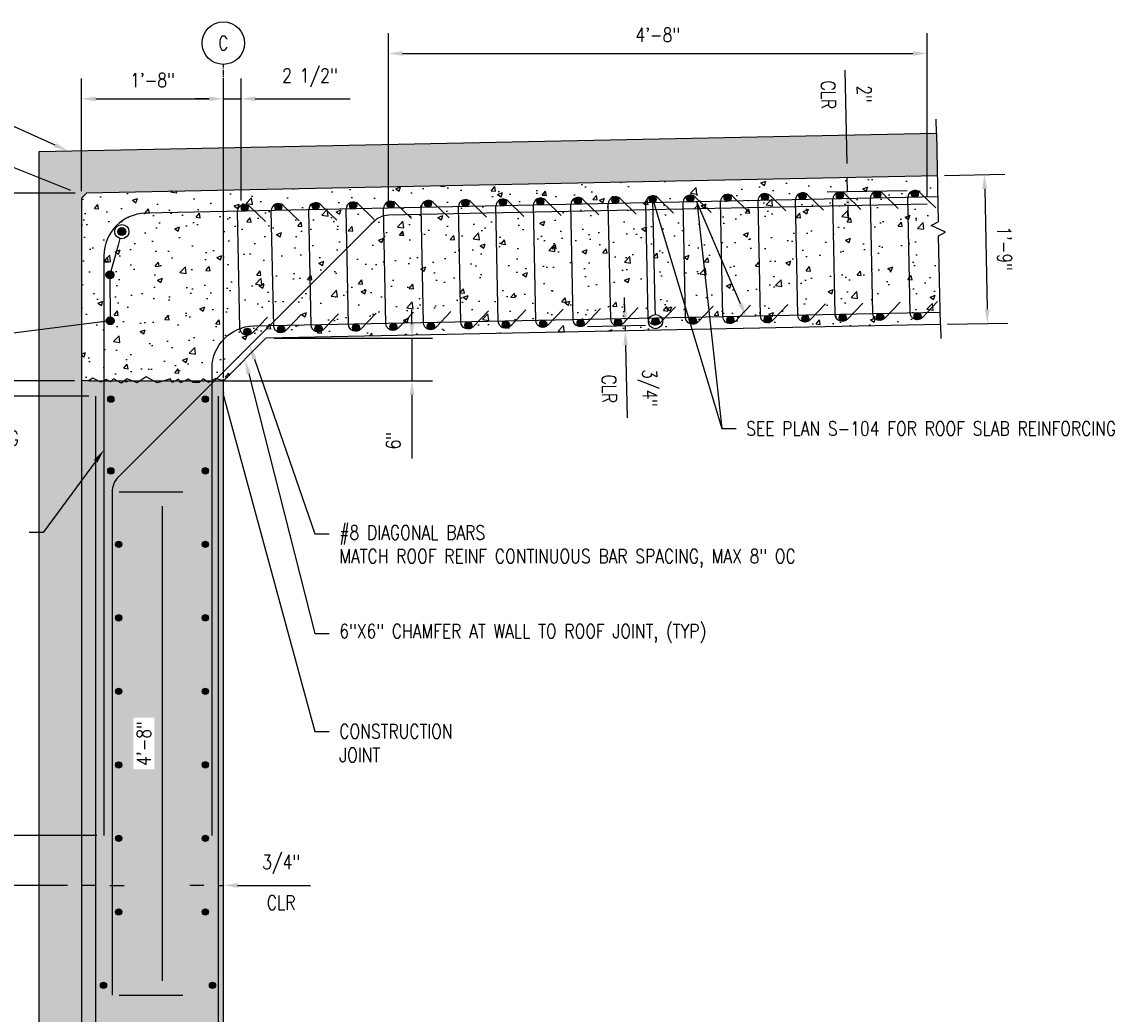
# Model space of a CAD drawing. Header units: inches. Extents: x -2185 to -513, y -77 to 231.
# Tile 5 of 12: x -1522 to -1367, y 77 to 217. Entities that reach past the tile are written whole.
import ezdxf
from ezdxf import colors
from ezdxf.entities.mleader import LeaderData, LeaderLine
from ezdxf.math import Vec2, Vec3

# ---------------------------------------------------------------- set-up
doc = ezdxf.new("R2010")
doc.units = ezdxf.units.IN
doc.header["$MEASUREMENT"] = 0
doc.linetypes.add('CENTER2', pattern=[1.125, 0.75, -0.125, 0.125, -0.125])
for name, color, linetype in [('A-DETL', 3, 'Continuous'), ('A-DETL-GENF', 3, 'Continuous'), ('A-DETL-THIN', 1, 'Continuous'), ('A-DETL-WIDE', 5, 'Continuous'), ('A-FLOR', 5, 'Continuous'), ('A-WALL', 4, 'Continuous'), ('A-WALL-PATT', 8, 'Continuous'), ('S-ANNO-DIMS', 1, 'Continuous'), ('S-ANNO-NOTE', 2, 'Continuous'), ('S-ANNO-SYMB', 2, 'Continuous'), ('S-GRID', 1, 'CENTER2'), ('S-GRID-IDEN', 1, 'Continuous')]:
    doc.layers.add(name, color=color, linetype=linetype)
doc.styles.add('Annotative', font='romans.shx', dxfattribs={"width": 0.8, "height": 0.125})
doc.dimstyles.new('Annotative', dxfattribs={"dimscale": 0, "dimtxt": 0.125, "dimasz": 0.125, "dimexe": 0.18, "dimexo": 0.0625, "dimgap": 0.09, "dimtad": 1, "dimdec": 3, "dimzin": 3, "dimdsep": 46, "dimlunit": 4, "dimtxsty": 'Annotative', "dimcen": 0.09, "dimclrt": 2, "dimazin": 2, "dimtfac": 1, "dimtdec": 3, "dimtmove": 0, "dimatfit": 0, "dimfxl": 1, "dimtfill": 1, "dimfrac": 2, "dimtolj": 1, "dimtzin": 0, "dimarcsym": 0})
pattern_1 = [(50, (0, -8.1265), (7.172602, -0.627521), [0.75, -8.25]), (355, (0, -8.1265), (-1.387513, 7.52192), [0.6, -6.6]), (100.45144, (0.598, -8.179), (5.78509, 6.8944), [0.637402, -7.01142]), (46.1842, (0, -6.1265), (10.672413, -1.655193), [1.125, -12.375]), (96.6356, (0.889, -6.264), (9.34662, 9.741186), [0.9561, -10.51714]), (351.1842, (0, -6.126), (9.34662, 9.741186), [0.9, -9.9]), (21, (1, -6.6265), (5.96907, -4.02619), [0.75, -8.25]), (326, (1, -6.6265), (2.433153, 7.2515), [0.6, -6.6]), (71.45144, (1.4974, -6.962), (8.402224, 3.22531), [0.637402, -7.01142]), (37.5, (0, -8.1265), (0.1215986, 3.3289385), [0, -6.52, 0, -6.7, 0, -6.625]), (7.5, (0, -8.1265), (2.630695, 3.944117), [0, -3.82, 0, -6.37, 0, -2.525]), (327.5, (-2.23, -8.1265), (5.3382244, -0.2255487), [0, -2.5, 0, -7.8, 0, -10.35]), (317.5, (-3.23, -8.1265), (5.831862, 1.00105), [0, -3.25, 0, -5.18, 0, -7.35])]

# ---------------------------------------------------------------- blocks, each defined once
blk = doc.blocks.new('*D78')
at = {"layer": 'Defpoints', "color": 0, "transparency": 16777216}
for p in [(-1581.97, 166.4), (-1513.36, 166.4), (-1519.42, -5.37)]:
    blk.add_point(p, dxfattribs=at)
at = {"layer": 'S-ANNO-DIMS', "color": 0, "lineweight": -2, "transparency": 16777216}
for p, q in [((-1514.36, 166.4), (-1584.85, 166.4)), ((-1581.97, -3.37), (-1581.97, 164.4)), ((-1520.42, -5.37), (-1584.85, -5.37))]:
    blk.add_line(p, q, dxfattribs=at)
at = {"layer": 'S-ANNO-DIMS', "color": 0, "transparency": 16777216}
for points in [[(-1582.3, 164.4), (-1581.63, 164.4), (-1581.97, 166.4)], [(-1582.3, -3.37), (-1581.63, -3.37), (-1581.97, -5.37)]]:
    blk.add_solid(points, dxfattribs=at)
at = {"layer": 'S-ANNO-DIMS', "color": 2, "lineweight": -3, "transparency": 16777216, "insert": (-1584.93, 80.52), "char_height": 2, "width": 26.4729, "attachment_point": 5, "rotation": 90, "style": 'Annotative'}
blk.add_mtext('\\A1;14\'-3 3/4"', dxfattribs=at)
blk = doc.blocks.new('*D76')
at = {"layer": 'Defpoints', "color": 0, "transparency": 16777216}
for p in [(-1487.19, 172.4), (-1466.75, 172.4), (-1513.36, 166.4)]:
    blk.add_point(p, dxfattribs=at)
at = {"layer": 'S-ANNO-DIMS', "color": 0, "lineweight": -2, "transparency": 16777216}
for p, q in [((-1466.75, 174.4), (-1466.75, 176.4)), ((-1486.19, 172.4), (-1463.87, 172.4)), ((-1466.75, 172.4), (-1466.75, 166.4)), ((-1512.36, 166.4), (-1463.87, 166.4)), ((-1466.75, 164.4), (-1466.75, 155.45))]:
    blk.add_line(p, q, dxfattribs=at)
at = {"layer": 'S-ANNO-DIMS', "color": 0, "transparency": 16777216}
for points in [[(-1467.09, 174.4), (-1466.42, 174.4), (-1466.75, 172.4)], [(-1467.09, 164.4), (-1466.42, 164.4), (-1466.75, 166.4)]]:
    blk.add_solid(points, dxfattribs=at)
at = {"layer": 'S-ANNO-DIMS', "color": 2, "lineweight": -3, "transparency": 16777216, "insert": (-1469.38, 157.95), "char_height": 2, "width": 3.1065, "attachment_point": 5, "rotation": 90, "style": 'Annotative'}
blk.add_mtext('\\A1;6"', dxfattribs=at)
blk = doc.blocks.new('_DotBlank')
at = {"color": 0, "linetype": 'ByBlock', "lineweight": -2}
blk.add_line((-0.5, 0), (-1, 0), dxfattribs=at)
blk.add_circle((0, 0), 0.5, dxfattribs=at)
blk = doc.blocks.new('Reinforcing Bar Section_USACE - __8-579028-SECTION')
blk.add_hatch(color=256).paths.add_polyline_path([(-1486.11, 168.59, 1), (-1485.11, 168.59, 1)])
blk.add_circle((-1485.61, 168.59), 0.5)
blk = doc.blocks.new('Reinforcing Bar Section_USACE - __7')
h = blk.add_hatch()
h.set_pattern_fill('AR-CONC', color=256)
h.set_pattern_definition([(50, (0, 0), (7.172602, -0.62752), [0.75, -8.25]), (355, (0, 0), (-1.387513, 7.52192), [0.6, -6.6]), (100.45144, (0.598, -0.052), (5.78509, 6.8944), [0.6374, -7.01142]), (46.1842, (0, 2), (10.672413, -1.65519), [1.125, -12.375]), (96.6356, (0.889, 1.862), (9.34662, 9.74119), [0.9561, -10.51714]), (351.1842, (0, 2), (9.34662, 9.74119), [0.9, -9.9]), (21, (1, 1.5), (5.96907, -4.02619), [0.75, -8.25]), (326, (1, 1.5), (2.433153, 7.2515), [0.6, -6.6]), (71.45144, (1.4974, 1.1645), (8.402224, 3.22531), [0.6374, -7.01142]), (37.5, (0, 0), (0.1215986, 3.3289385), [0, -6.52, 0, -6.7, 0, -6.625]), (7.5, (0, 0), (2.630695, 3.944117), [0, -3.82, 0, -6.37, 0, -2.525]), (327.5, (-2.23, 0), (5.3382244, -0.2255487), [0, -2.5, 0, -7.8, 0, -10.35]), (317.5, (-3.23, 0), (5.831862, 1.00105), [0, -3.25, 0, -5.18, 0, -7.35])])
h.paths.add_polyline_path([(-1272.16, 169.11, 1), (-1273.04, 169.11, 1)])
h = blk.add_hatch(color=256)
h.dxf.hatch_style = 1
h.paths.add_polyline_path([(-1273.04, 169.11, 1), (-1272.16, 169.11, 1)])
blk.add_circle((-1272.6, 169.11), 0.438)
blk = doc.blocks.new('*U28')
for p, q in [((0.5, 1), (-0.5, -1)), ((1, 0), (0.5, 1)), ((-13.5, 0), (-15.5, 0)), ((-13.5, 0), (-1, 0)), ((-0.5, -1), (-1, 0)), ((13.5, 0), (1, 0)), ((13.5, 0), (15.5, 0))]:
    blk.add_line(p, q)
blk = doc.blocks.new('Grid - Circle 3_8_-570341-INTERIOR COLUMN SECTION')
at = {"layer": 'S-GRID-IDEN'}
blk.add_circle((-1193.21, 222.18), 3, dxfattribs=at)
blk = doc.blocks.new('*D46')
at = {"layer": 'Defpoints', "color": 0, "transparency": 16777216}
for p in [(-1493.36, 206.19), (-1513.36, 192.17), (-1493.36, 166.23)]:
    blk.add_point(p, dxfattribs=at)
at = {"layer": 'S-ANNO-DIMS', "color": 0, "lineweight": -2, "transparency": 16777216}
for p, q in [((-1513.36, 193.17), (-1513.36, 209.07)), ((-1511.36, 206.19), (-1495.36, 206.19))]:
    blk.add_line(p, q, dxfattribs=at)
at = {"layer": 'S-ANNO-DIMS', "color": 0, "transparency": 16777216}
for points in [[(-1511.36, 206.53), (-1511.36, 205.86), (-1513.36, 206.19)], [(-1495.36, 206.53), (-1495.36, 205.86), (-1493.36, 206.19)]]:
    blk.add_solid(points, dxfattribs=at)
at = {"layer": 'S-ANNO-DIMS', "color": 2, "transparency": 16777216, "insert": (-1503.36, 208.83), "char_height": 2, "attachment_point": 5, "style": 'Annotative', "bg_fill": 3, "box_fill_scale": 1.25, "bg_fill_color": 256, "bg_fill_true_color": 13158600, "bg_fill_transparency": 0}
blk.add_mtext('\\A1;1\'-8"', dxfattribs=at)
blk = doc.blocks.new('*D47')
at = {"layer": 'Defpoints', "color": 0, "transparency": 16777216}
for p in [(-1392.64, 195.35), (-1392.2, 174.36), (-1385.57, 174.49)]:
    blk.add_point(p, dxfattribs=at)
at = {"layer": 'S-ANNO-DIMS', "color": 0, "lineweight": -2, "transparency": 16777216}
for p, q in [((-1391.64, 195.37), (-1383.12, 195.54)), ((-1385.96, 193.48), (-1385.61, 176.49)), ((-1391.2, 174.38), (-1382.69, 174.55))]:
    blk.add_line(p, q, dxfattribs=at)
at = {"layer": 'S-ANNO-DIMS', "color": 0, "transparency": 16777216}
for points in [[(-1385.63, 193.49), (-1386.3, 193.48), (-1386, 195.48)], [(-1385.28, 176.5), (-1385.95, 176.49), (-1385.57, 174.49)]]:
    blk.add_solid(points, dxfattribs=at)
at = {"layer": 'S-ANNO-DIMS', "color": 2, "transparency": 16777216, "insert": (-1383.16, 185.04), "char_height": 2, "attachment_point": 5, "rotation": 271.1781, "style": 'Annotative', "bg_fill": 3, "box_fill_scale": 1.25, "bg_fill_color": 256, "bg_fill_true_color": 13158600, "bg_fill_transparency": 0}
blk.add_mtext('\\A1;1\'-9"', dxfattribs=at)
blk = doc.blocks.new('*U42')
at = {"layer": 'A-DETL', "lineweight": -3}
for points in [[(3.91, 6.1), (1.71, 8.32, 0.668179), (0, 7.61)], [(3.91, -7.12), (1.71, -9.34, -0.668179), (0, -8.63), (0, 7.61)]]:
    blk.add_lwpolyline(points, format="xyb", dxfattribs=at)
at = {"layer": 'A-DETL-GENF', "lineweight": -3, "rotation": 359.9613183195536}
for p in [(1486.49, -161.47), (1486.53, -178.72)]:
    blk.add_blockref('Reinforcing Bar Section_USACE - __8-579028-SECTION', p, dxfattribs=at)
blk = doc.blocks.new('*U43')
at = {"color": 0, "linetype": 'ByBlock', "lineweight": -2, "transparency": 16777216, "rotation": 1.178093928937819}
for p in [(-1412.84, 192.44), (-1407.56, 192.55), (-1402.28, 192.66), (-1492.07, 190.81), (-1486.79, 190.92), (-1481.51, 191.03), (-1476.23, 191.14), (-1470.94, 191.25), (-1465.66, 191.36), (-1460.38, 191.46), (-1455.1, 191.57), (-1449.82, 191.68), (-1444.53, 191.79), (-1439.25, 191.9), (-1433.97, 192.01), (-1428.69, 192.12), (-1423.41, 192.22), (-1418.12, 192.33)]:
    blk.add_blockref('*U42', p, dxfattribs=at)
blk = doc.blocks.new('*D59')
at = {"layer": 'Defpoints', "color": 0, "transparency": 16777216}
for p in [(-1513.36, 101.82), (-1511.36, 101.82), (-1513.36, 95.18)]:
    blk.add_point(p, dxfattribs=at)
at = {"layer": 'S-ANNO-DIMS', "color": 0, "lineweight": -2, "transparency": 16777216}
for p, q in [((-1515.36, 95.18), (-1529.8, 95.18)), ((-1511.36, 95.18), (-1513.36, 95.18)), ((-1509.36, 95.18), (-1507.36, 95.18))]:
    blk.add_line(p, q, dxfattribs=at)
at = {"layer": 'S-ANNO-DIMS', "color": 0, "transparency": 16777216}
for points in [[(-1515.36, 95.51), (-1515.36, 94.85), (-1513.36, 95.18)], [(-1509.36, 95.51), (-1509.36, 94.85), (-1511.36, 95.18)]]:
    blk.add_solid(points, dxfattribs=at)
at = {"layer": 'S-ANNO-DIMS', "color": 2, "transparency": 16777216, "char_height": 2, "attachment_point": 5, "style": 'Annotative', "bg_fill": 3, "box_fill_scale": 1.25, "bg_fill_color": 256, "bg_fill_true_color": 13158600, "bg_fill_transparency": 0}
for s, insert in [('\\A1;2"', (-1526.34, 97.81)), ('\\A1;CLR', (-1526.34, 92.74))]:
    blk.add_mtext(s, dxfattribs=dict(at, insert=insert))
blk = doc.blocks.new('*D60')
at = {"layer": 'Defpoints', "color": 0, "transparency": 16777216}
for p in [(-1494.11, 101.82), (-1493.36, 101.82), (-1493.36, 95.18)]:
    blk.add_point(p, dxfattribs=at)
at = {"layer": 'S-ANNO-DIMS', "color": 0, "lineweight": -2, "transparency": 16777216}
for p, q in [((-1496.11, 95.18), (-1498.11, 95.18)), ((-1494.11, 95.18), (-1493.36, 95.18)), ((-1491.36, 95.18), (-1481.07, 95.18))]:
    blk.add_line(p, q, dxfattribs=at)
at = {"layer": 'S-ANNO-DIMS', "color": 0, "transparency": 16777216}
for points in [[(-1496.11, 95.51), (-1496.11, 94.85), (-1494.11, 95.18)], [(-1491.36, 95.51), (-1491.36, 94.85), (-1493.36, 95.18)]]:
    blk.add_solid(points, dxfattribs=at)
at = {"layer": 'S-ANNO-DIMS', "color": 2, "transparency": 16777216, "char_height": 2, "attachment_point": 5, "style": 'Annotative', "bg_fill": 3, "box_fill_scale": 1.25, "bg_fill_color": 256, "bg_fill_true_color": 13158600, "bg_fill_transparency": 0}
for s, insert in [('\\A1;3/4"', (-1485.21, 98.14)), ('\\A1;CLR', (-1485.21, 92.74))]:
    blk.add_mtext(s, dxfattribs=dict(at, insert=insert))
blk = doc.blocks.new('*D61')
at = {"layer": 'Defpoints', "color": 0, "transparency": 16777216}
for p in [(-1442.99, 174.04), (-1442.97, 173.31), (-1436.66, 173.44)]:
    blk.add_point(p, dxfattribs=at)
at = {"layer": 'S-ANNO-DIMS', "color": 0, "lineweight": -2, "transparency": 16777216}
for p, q in [((-1436.71, 176.17), (-1436.76, 178.17)), ((-1441.99, 174.06), (-1433.79, 174.23)), ((-1436.67, 174.17), (-1436.66, 173.44)), ((-1436.62, 171.44), (-1436.41, 161.16))]:
    blk.add_line(p, q, dxfattribs=at)
at = {"layer": 'S-ANNO-DIMS', "color": 0, "transparency": 16777216}
for points in [[(-1436.38, 176.18), (-1437.05, 176.17), (-1436.67, 174.17)], [(-1436.28, 171.45), (-1436.95, 171.44), (-1436.66, 173.44)]]:
    blk.add_solid(points, dxfattribs=at)
at = {"layer": 'S-ANNO-DIMS', "color": 2, "transparency": 16777216, "insert": (-1433.53, 165.36), "char_height": 2, "attachment_point": 5, "rotation": 271.1781, "style": 'Annotative', "bg_fill": 3, "box_fill_scale": 1.25, "bg_fill_color": 256, "bg_fill_true_color": 13158600, "bg_fill_transparency": 0}
blk.add_mtext('\\A1;3/4"', dxfattribs=at)
at = {"layer": 'S-ANNO-DIMS', "color": 2, "transparency": 16777216, "insert": (-1438.93, 165.25), "char_height": 2, "attachment_point": 5, "rotation": 271.1781, "style": 'Annotative', "bg_fill": 3, "box_fill_scale": 1.25, "bg_fill_color": 256, "bg_fill_true_color": 13158600, "bg_fill_transparency": 0}
blk.add_mtext('\\A1;CLR', dxfattribs=at)
blk = doc.blocks.new('*D62')
at = {"layer": 'Defpoints', "color": 0, "transparency": 16777216}
for p in [(-1405.34, 195.09), (-1395.95, 195.28), (-1395.9, 193.26)]:
    blk.add_point(p, dxfattribs=at)
at = {"layer": 'S-ANNO-DIMS', "color": 0, "lineweight": -2, "transparency": 16777216}
for p, q in [((-1405.38, 197.09), (-1405.65, 210.26)), ((-1405.3, 193.06), (-1405.34, 195.09)), ((-1396.9, 193.23), (-1408.18, 193)), ((-1405.26, 191.06), (-1405.22, 189.06))]:
    blk.add_line(p, q, dxfattribs=at)
at = {"layer": 'S-ANNO-DIMS', "color": 0, "transparency": 16777216}
for points in [[(-1405.05, 197.09), (-1405.71, 197.08), (-1405.34, 195.09)], [(-1404.92, 191.07), (-1405.59, 191.06), (-1405.3, 193.06)]]:
    blk.add_solid(points, dxfattribs=at)
at = {"layer": 'S-ANNO-DIMS', "color": 2, "transparency": 16777216, "char_height": 2, "attachment_point": 5, "rotation": 271.1781, "style": 'Annotative', "bg_fill": 3, "box_fill_scale": 1.25, "bg_fill_color": 256, "bg_fill_true_color": 13158600, "bg_fill_transparency": 0}
for s, insert in [('\\A1;CLR', (-1408.02, 206.75)), ('\\A1;2"', (-1402.95, 206.85))]:
    blk.add_mtext(s, dxfattribs=dict(at, insert=insert))
blk = doc.blocks.new('*D53')
at = {"layer": 'Defpoints', "color": 0, "transparency": 16777216}
for p in [(-1490.86, 206.19), (-1490.86, 190.83), (-1493.36, 166.23)]:
    blk.add_point(p, dxfattribs=at)
at = {"layer": 'S-ANNO-DIMS', "color": 0, "lineweight": -2, "transparency": 16777216}
for p, q in [((-1493.36, 167.23), (-1493.36, 209.07)), ((-1490.86, 191.83), (-1490.86, 209.07)), ((-1495.36, 206.19), (-1497.36, 206.19)), ((-1493.36, 206.19), (-1490.86, 206.19)), ((-1488.86, 206.19), (-1475.45, 206.19))]:
    blk.add_line(p, q, dxfattribs=at)
at = {"layer": 'S-ANNO-DIMS', "color": 0, "transparency": 16777216}
for points in [[(-1495.36, 206.53), (-1495.36, 205.86), (-1493.36, 206.19)], [(-1488.86, 206.53), (-1488.86, 205.86), (-1490.86, 206.19)]]:
    blk.add_solid(points, dxfattribs=at)
at = {"layer": 'S-ANNO-DIMS', "color": 2, "transparency": 16777216, "insert": (-1481.15, 209.16), "char_height": 2, "attachment_point": 5, "style": 'Annotative', "bg_fill": 3, "box_fill_scale": 1.25, "bg_fill_color": 256, "bg_fill_true_color": 13158600, "bg_fill_transparency": 0}
blk.add_mtext('\\A1;2 1/2"', dxfattribs=at)
blk = doc.blocks.new('*D54')
at = {"layer": 'Defpoints', "color": 0, "transparency": 16777216}
for p in [(-1511.36, 164.23), (-1568.07, 102.23), (-1510.21, 102.23)]:
    blk.add_point(p, dxfattribs=at)
at = {"layer": 'S-ANNO-DIMS', "color": 0, "lineweight": -2, "transparency": 16777216}
for p, q in [((-1512.36, 164.23), (-1570.95, 164.23)), ((-1568.07, 162.23), (-1568.07, 104.23)), ((-1511.21, 102.23), (-1570.95, 102.23))]:
    blk.add_line(p, q, dxfattribs=at)
at = {"layer": 'S-ANNO-DIMS', "color": 0, "transparency": 16777216}
for points in [[(-1568.4, 162.23), (-1567.74, 162.23), (-1568.07, 164.23)], [(-1568.4, 104.23), (-1567.74, 104.23), (-1568.07, 102.23)]]:
    blk.add_solid(points, dxfattribs=at)
at = {"layer": 'S-ANNO-DIMS', "color": 2, "transparency": 16777216, "char_height": 2, "attachment_point": 5, "rotation": 90, "style": 'Annotative', "bg_fill": 3, "box_fill_scale": 1.25, "bg_fill_color": 256, "bg_fill_true_color": 13158600, "bg_fill_transparency": 0}
for s, insert in [('\\A1;LAP', (-1570.51, 133.23)), ('\\A1;TYP', (-1565.63, 133.23))]:
    blk.add_mtext(s, dxfattribs=dict(at, insert=insert))
blk = doc.blocks.new('Reinforcing Bar Section_USACE - __9')
h = blk.add_hatch(color=256)
h.dxf.hatch_style = 1
h.paths.add_polyline_path([(0.5625, 0, 1), (-0.5625, 0, 1)])
blk.add_circle((0, 0), 0.5625)
blk = doc.blocks.new('*D70')
at = {"layer": 'Defpoints', "color": 0, "transparency": 16777216}
for p in [(-1509.05, 150.71), (-1501.95, 150.71), (-1509.05, 79.71)]:
    blk.add_point(p, dxfattribs=at)
at = {"layer": 'S-ANNO-DIMS', "color": 0, "lineweight": -2, "transparency": 16777216}
for p, q in [((-1508.05, 150.71), (-1499.07, 150.71)), ((-1501.95, 81.71), (-1501.95, 148.71)), ((-1508.05, 79.71), (-1499.07, 79.71))]:
    blk.add_line(p, q, dxfattribs=at)
at = {"layer": 'S-ANNO-DIMS', "color": 0, "transparency": 16777216}
for points in [[(-1502.28, 148.71), (-1501.62, 148.71), (-1501.95, 150.71)], [(-1502.28, 81.71), (-1501.62, 81.71), (-1501.95, 79.71)]]:
    blk.add_solid(points, dxfattribs=at)
at = {"layer": 'S-ANNO-DIMS', "color": 2, "transparency": 16777216, "insert": (-1504.58, 115.21), "char_height": 2, "attachment_point": 5, "rotation": 90, "style": 'Annotative', "bg_fill": 3, "box_fill_scale": 1.25, "bg_fill_color": 256, "bg_fill_true_color": 13158600, "bg_fill_transparency": 0}
blk.add_mtext('\\A1;4\'-8"', dxfattribs=at)
blk = doc.blocks.new('*D71')
at = {"layer": 'Defpoints', "color": 0, "transparency": 16777216}
for p in [(-1394.08, 212.6), (-1394.08, 191.32), (-1470.07, 189.75)]:
    blk.add_point(p, dxfattribs=at)
at = {"layer": 'S-ANNO-DIMS', "color": 0, "lineweight": -2, "transparency": 16777216}
for p, q in [((-1470.07, 190.75), (-1470.07, 215.48)), ((-1394.08, 192.32), (-1394.08, 215.48)), ((-1468.07, 212.6), (-1396.08, 212.6))]:
    blk.add_line(p, q, dxfattribs=at)
at = {"layer": 'S-ANNO-DIMS', "color": 0, "transparency": 16777216}
for points in [[(-1468.07, 212.93), (-1468.07, 212.27), (-1470.07, 212.6)], [(-1396.08, 212.93), (-1396.08, 212.27), (-1394.08, 212.6)]]:
    blk.add_solid(points, dxfattribs=at)
at = {"layer": 'S-ANNO-DIMS', "color": 2, "transparency": 16777216, "insert": (-1432.08, 215.23), "char_height": 2, "attachment_point": 5, "style": 'Annotative', "bg_fill": 3, "box_fill_scale": 1.25, "bg_fill_color": 256, "bg_fill_true_color": 13158600, "bg_fill_transparency": 0}
blk.add_mtext('\\A1;4\'-8"', dxfattribs=at)

msp = doc.modelspace()

# ---------------------------------------------------------------- hatches: boundary and pattern name
at = {"layer": 'A-WALL-PATT', "lineweight": -3}
h = msp.add_hatch(dxfattribs=at)
h.set_pattern_fill('AR-SAND', color=8, style=0)
h.set_pattern_definition([(37.5, (0, -8.1265), (-0.0629934, 1.9268238), [0, -1.52, 0, -1.7, 0, -1.625]), (7.5, (0, -8.1265), (1.7697767, 2.822146), [0, -0.82, 0, -1.37, 0, -0.525]), (327.5, (-1.23, -8.1265), (3.1141419, 0.005659), [0, -0.5, 0, -1.8, 0, -2.35]), (317.5, (-1.23, -8.1265), (3.0061266, 0.8776756), [0, -0.25, 0, -1.18, 0, -1.35])])
h.paths.add_polyline_path([(-1512.6515, 192.8792), (-1392.6353, 195.3473), (-1392.7587, 201.346), (-1519.3588, 198.7426), (-1519.3588, 3.1776), (-1521.904, 0.6323), (-1561.3588, 0.6323), (-1561.3588, -35.3677), (-1555.3413, -35.3677), (-1555.3413, -5.3677), (-1537.3588, -5.3677), (-1519.4188, -5.3677), (-1513.3588, 0.6923), (-1513.3588, 166.235), (-1513.359, 166.235), (-1513.3587, 192.1721)])
h = msp.add_hatch(dxfattribs=at)
h.set_pattern_fill('AR-CONC', color=8, style=0)
h.set_pattern_definition(pattern_1)
h.paths.add_polyline_path([(-1392.6353, 195.3473), (-1512.6515, 192.8792), (-1513.3587, 192.1721), (-1513.359, 166.235), (-1493.3587, 166.2347), (-1487.1906, 172.4028), (-1392.2036, 174.3562)])
h = msp.add_hatch(dxfattribs=at)
h.set_pattern_fill('AR-CONC', color=8, style=0)
h.set_pattern_definition(pattern_1)
h.paths.add_polyline_path([(-1493.3586, 166.2347), (-1513.3588, 166.235), (-1513.3588, 0.6923), (-1519.4188, -5.3677), (-1493.3588, -5.3677)])

# ---------------------------------------------------------------- linework, layer by layer
at = {"layer": 'A-DETL', "lineweight": -3}
for points in [[(-1561.3588, 0.6323), (-1521.904, 0.6323), (-1519.3588, 3.1776), (-1519.3588, 198.7426), (-1392.7587, 201.346)], [(-1493.3588, 166.4028), (-1494.4575, 166.7244), (-1495.4657, 166.1423), (-1496.2231, 166.6727), (-1496.7534, 166.1423), (-1497.6222, 166.1423), (-1498.3249, 166.6344), (-1499.3959, 166.135), (-1499.6867, 166.6387), (-1500.5528, 166.1387), (-1500.8682, 166.685), (-1501.7212, 166.3935), (-1502.7033, 166.125), (-1504.2503, 166.9593), (-1505.5404, 166.0914), (-1506.9169, 166.6703), (-1507.7059, 166.0579), (-1508.8682, 166.685), (-1509.2841, 166.2691), (-1509.8871, 166.5763), (-1510.6435, 166.2236), (-1511.7573, 166.7911), (-1512.3696, 166.4028), (-1513.359, 166.4028)]]:
    msp.add_lwpolyline(points, dxfattribs=at)
msp.add_lwpolyline([(-1487.1345, 175.3991), (-1489.2901, 173.1416, -0.66817864), (-1491.0131, 173.8091), (-1491.3465, 190.298, -0.66817864), (-1489.6524, 191.0358), (-1487.4058, 188.8688)], format="xyb", dxfattribs=at)
at = {"layer": 'A-DETL-WIDE', "lineweight": -3}
for points in [[(-1394.0845, 191.3169), (-1470.0718, 189.7542, 0.19357399), (-1472.1315, 188.8762), (-1508.1751, 152.8326, 0.19891237), (-1509.0538, 150.7112), (-1509.0538, 79.7112)], [(-1526.2171, -31.225), (-1517.3588, -31.225, 0.41421356), (-1511.3588, -25.225), (-1511.3581, 164.235)], [(-1494.1088, 164.235), (-1494.1088, -25.455, 0.41421356), (-1488.1088, -31.455), (-1479.2504, -31.455)]]:
    msp.add_lwpolyline(points, format="xyb", dxfattribs=at)
at = {"layer": 'A-FLOR', "lineweight": -3}
for p, q in [((-1392.6353, 195.3473), (-1512.6515, 192.8792)), ((-1513.3587, 192.1721), (-1513.3587, 166.4028)), ((-1392.2036, 174.3562), (-1487.3629, 172.3993))]:
    msp.add_line(p, q, dxfattribs=at)
at = {"layer": 'A-FLOR'}
for p, q in [((-1512.6515, 192.8792), (-1513.3587, 192.1721)), ((-1487.3629, 172.3993), (-1493.3586, 166.4036))]:
    msp.add_line(p, q, dxfattribs=at)
at = {"layer": 'A-WALL', "lineweight": -3}
for points in [[(-1513.359, 166.4028), (-1513.3588, 0.6923), (-1519.4188, -5.3677), (-1493.3588, -5.3677), (-1493.3586, 166.4036)], [(-1513.3588, 166.235), (-1513.3588, 166.235)]]:
    msp.add_lwpolyline(points, dxfattribs=at)
at = {"layer": 'S-ANNO-SYMB', "lineweight": -3}
msp.add_line((-1514.2544, 192.8792), (-1581.8607, 192.8792), dxfattribs=at)
at = {"layer": 'S-GRID', "lineweight": -3}
msp.add_line((-1493.3588, -42.5006), (-1493.3588, 211.0518), dxfattribs=at)

# ---------------------------------------------------------------- block references
at = {"layer": 'A-DETL-GENF', "lineweight": -3, "rotation": 1.139412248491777}
for p in [(-1.6937, 51.8077), (-1.301, 34.3224)]:
    msp.add_blockref('Reinforcing Bar Section_USACE - __8-579028-SECTION', p, dxfattribs=at)
at = {"layer": 'A-DETL-GENF', "lineweight": -3}
for p in [(-236.6373, -5.3035), (-223.31, -5.3032), (-236.6373, -15.4148), (-223.31, -15.4144), (-235.5164, -25.7898), (-223.31, -25.7894), (-235.5164, -36.1648), (-223.31, -36.1644), (-235.5164, -46.5398), (-223.31, -46.5394), (-235.5164, -56.9148), (-223.31, -56.9144), (-235.5164, -67.2898), (-223.31, -67.2894), (-235.5164, -77.6648), (-223.31, -77.6644), (-237.6686, -88.0398), (-222.2936, -88.0394)]:
    msp.add_blockref('Reinforcing Bar Section_USACE - __7', p, dxfattribs=at)
at = {"layer": 'A-DETL-THIN', "rotation": 271.1780939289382}
msp.add_blockref('*U28', (-1392.4811, 187.8511), dxfattribs=at)
at = {"layer": 'S-GRID-IDEN', "lineweight": -3}
msp.add_blockref('Grid - Circle 3_8_-570341-INTERIOR COLUMN SECTION', (-300.1528, -8.1265), dxfattribs=at)

# ---------------------------------------------------------------- texts
at = {"layer": 'S-ANNO-NOTE', "lineweight": -3, "insert": (-1493.3588, 214.0518), "char_height": 2, "width": 2, "attachment_point": 5, "style": 'Annotative'}
msp.add_mtext('C', dxfattribs=at)

# ---------------------------------------------------------------- dimensions: what is measured, and where the dimension line sits
at = {"layer": 'S-ANNO-DIMS', "lineweight": -3}
for base, p1, p2, picture, middle in [((-1466.7524, 172.4028), (-1513.359, 166.4028), (-1487.1906, 172.4028), '*D76', (-1466.7524, 157.9533)), ((-1581.965898, 166.402825), (-1519.418759, -5.367683), (-1513.358975, 166.402825), '*D78', (-1581.965898, 80.517571))]:
    dim = msp.add_linear_dim(base=base, p1=p1, p2=p2, angle=90, dimstyle='Annotative', override={"dimpost": '\\X', "dimtfill": 0}, dxfattribs=at)
    dim.commit()
    dim.dimension.update_dxf_attribs({"geometry": picture, "text_midpoint": middle, "dimtype": 160})

# ---------------------------------------------------------------- leaders
at = {"layer": 'S-ANNO-NOTE', "lineweight": -3}
ml = msp.add_multileader_mtext('Standard', dxfattribs=at)
ml.set_content('SAND LAYER', color=256, style='Annotative')
ml.set_leader_properties(color=1, linetype='ByLayer', lineweight=-1)
ml.build(insert=Vec2(0, 0))
ml.multileader.update_dxf_attribs({"text_right_attachment_type": 3, "dogleg_length": 0.125, "arrow_head_size": 2, "scale": 16})
ctx = ml.context
ctx.base_point, ctx.scale, ctx.char_height, ctx.arrow_head_size, ctx.landing_gap_size, ctx.plane_origin = Vec3(-1562.7988, 211.6391), 16, 2, 2, 1.44, Vec3(-1510.7017, 170.0297)
ctx.right_attachment = 3
notes = []
notes.append((ctx, [(0, (1, 1, 0), (-1543.5188, 211.6391), (-1, 0), 2, [(0, [(-1515.2784, 198.8265)], 0, [])])]))
ctx.mtext.insert, ctx.mtext.width, ctx.mtext.flow_direction = Vec3(-1561.3588, 212.6391), 26.581359, 5
ml = msp.add_multileader_mtext('Standard', dxfattribs=at)
ml.set_content('1" CHAMFER', color=256, style='Annotative')
ml.set_leader_properties(color=1, linetype='ByLayer', lineweight=-1)
ml.build(insert=Vec2(0, 0))
ml.multileader.update_dxf_attribs({"text_right_attachment_type": 3, "dogleg_length": 0.125, "arrow_head_size": 2, "scale": 16})
ctx = ml.context
ctx.base_point, ctx.scale, ctx.char_height, ctx.arrow_head_size, ctx.landing_gap_size, ctx.plane_origin = Vec3(-1556.094, 202.3436), 16, 2, 2, 1.44, Vec3(-1510.7017, 184.99)
ctx.right_attachment = 3
notes.append((ctx, [(0, (1, 1, 0), (-1536.814, 201.9627), (-1, 0), 2, [(0, [(-1513.0051, 192.5256)], 0, [])])]))
ctx.mtext.insert, ctx.mtext.width, ctx.mtext.flow_direction = Vec3(-1554.654, 203.3436), 26.581359, 5
at = {"layer": 'S-ANNO-NOTE'}
ml = msp.add_multileader_mtext('Standard', dxfattribs=at)
ml.set_content('', color=256, style='Annotative')
ml.set_leader_properties(color=1, linetype='ByLayer', lineweight=-1)
ml.set_arrow_properties(name='DOTBLANK')
ml.build(insert=Vec2(0, 0))
ml.multileader.update_dxf_attribs({"has_dogleg": 0, "text_right_attachment_type": 3, "dogleg_length": 0.125, "arrow_head_size": 2, "scale": 16})
ctx = ml.context
ctx.base_point, ctx.scale, ctx.char_height, ctx.arrow_head_size, ctx.landing_gap_size, ctx.plane_origin = Vec3(-1423.0387, 159.6658), 16, 2, 2, 1.44, Vec3(-1430.9301, 153.41)
ctx.right_attachment = 3
notes.append((ctx, [(0, (1, 1, 0), (-1425.0387, 159.6658), (1, 0), 2, [(1, [(-1432.3963, 174.7495), (-1432.789, 192.0029)], 0, [])])]))
ctx.mtext.insert, ctx.mtext.flow_direction = Vec3(-1421.5987, 160.6658), 5
at = {"layer": 'S-ANNO-NOTE', "lineweight": -3}
ml = msp.add_multileader_mtext('Standard', dxfattribs=at)
ml.set_content('\\pxt3.2,6.4,9.6,12.8,16,19.2,22.4,25.6,28.8,32,35.2,38.4,41.6,44.8,48,51.2,54.4,57.6,60.8,64,67.2,70.4,73.6,76.8,80,83.2,86.4,89.6,92.8,96,99.2,102.4;{\\C256;SEE PLAN S-104 FOR ROOF SLAB REINFORCING }', color=256, style='Annotative')
ml.set_leader_properties(color=1, linetype='ByLayer', lineweight=-1)
ml.build(insert=Vec2(0, 0))
ml.multileader.update_dxf_attribs({"text_right_attachment_type": 3, "dogleg_length": 0.125, "arrow_head_size": 2, "scale": 16})
ctx = ml.context
ctx.base_point, ctx.scale, ctx.char_height, ctx.arrow_head_size, ctx.landing_gap_size, ctx.plane_origin = Vec3(-1421.0387, 159.6658), 16, 2, 2, 1.44, Vec3(-1431.9209, 185.0032)
ctx.right_attachment = 3
notes.append((ctx, [(0, (1, 1, 0), (-1423.0387, 159.6658), (1, 0), 2, [(2, [(-1419.6166, 175.4077), (-1426.5753, 191.6487)], 0, [])])]))
ctx.mtext.insert, ctx.mtext.width, ctx.mtext.defined_height, ctx.mtext.flow_direction = Vec3(-1419.5987, 160.6658), 34.61305, 4.6939, 5
ml = msp.add_multileader_mtext('Standard', dxfattribs=at)
ml.set_content('3#9 CONT CHORD REINF WITH 90 DEG STD HOOKS AT CORNERS, SPLICE AS REQUIRED', color=256, style='Annotative')
ml.set_leader_properties(color=1, linetype='ByLayer', lineweight=-1)
ml.set_arrow_properties(name='DOTBLANK')
ml.build(insert=Vec2(0, 0))
ml.multileader.update_dxf_attribs({"text_right_attachment_type": 3, "dogleg_length": 0.125, "arrow_head_size": 2, "scale": 16})
ctx = ml.context
ctx.base_point, ctx.scale, ctx.char_height, ctx.arrow_head_size, ctx.landing_gap_size, ctx.plane_origin = Vec3(-1581.6897, 178.2695), 16, 2, 2, 1.44, Vec3(-1510.073, 176.5173)
ctx.right_attachment, ctx.text_align_type = 3, 2
notes.append((ctx, [(0, (1, 1, 0), (-1537.9526, 171.2218), (-1, 0), 2, [(2, [(-1507.6812, 187.4555), (-1509.3616, 181.3536), (-1509.3294, 174.8634)], 0, [])])]))
ctx.mtext.insert, ctx.mtext.width, ctx.mtext.alignment, ctx.mtext.flow_direction = Vec3(-1541.3926, 179.4599), 40.217841, 3, 5
ml = msp.add_multileader_mtext('Standard', dxfattribs=at)
ml.set_content('\\pxt3.2,6.4,9.6,12.8,16,19.2,22.4,25.6,28.8,32,35.2,38.4,41.6,44.8,48,51.2,54.4,57.6,60.8,64,67.2,70.4,73.6,76.8,80,83.2,86.4,89.6,92.8,96,99.2,102.4;#8 DIAGONAL BARS\\PMATCH ROOF REINF CONTINUOUS BAR SPACING, MAX 8" OC', color=256, style='Annotative')
ml.set_leader_properties(color=1, linetype='ByLayer', lineweight=-1)
ml.build(insert=Vec2(0, 0))
ml.multileader.update_dxf_attribs({"text_right_attachment_type": 3, "dogleg_length": 0.125, "arrow_head_size": 2, "scale": 16})
ctx = ml.context
ctx.base_point, ctx.scale, ctx.char_height, ctx.arrow_head_size, ctx.landing_gap_size, ctx.plane_origin = Vec3(-1478.4401, 144.787), 16, 2, 2, 1.44, Vec3(-1486.437, 148.6295)
ctx.right_attachment = 3
notes.append((ctx, [(0, (1, 1, 0), (-1480.4401, 144.787), (1, 0), 2, [(0, [(-1489.6428, 171.3649)], 0, [])])]))
ctx.mtext.insert, ctx.mtext.width, ctx.mtext.defined_height, ctx.mtext.flow_direction = Vec3(-1477.0001, 145.9775), 40.281249, 4.6939, 5
ml = msp.add_multileader_mtext('Standard', dxfattribs=at)
ml.set_content('\\pxt3.2,6.4,9.6,12.8,16,19.2,22.4,25.6,28.8,32,35.2,38.4,41.6,44.8,48,51.2,54.4,57.6,60.8,64,67.2,70.4,73.6,76.8,80,83.2,86.4,89.6,92.8,96,99.2,102.4;6"X6" CHAMFER AT WALL TO ROOF JOINT, (TYP)', color=256, style='Annotative')
ml.set_leader_properties(color=1, linetype='ByLayer', lineweight=-1)
ml.build(insert=Vec2(0, 0))
ml.multileader.update_dxf_attribs({"text_right_attachment_type": 3, "dogleg_length": 0.125, "arrow_head_size": 2, "scale": 16})
ctx = ml.context
ctx.base_point, ctx.scale, ctx.char_height, ctx.arrow_head_size, ctx.landing_gap_size, ctx.plane_origin = Vec3(-1478.4401, 130.7362), 16, 2, 2, 1.44, Vec3(-1488.9328, 144.3938)
ctx.right_attachment = 3
notes.append((ctx, [(0, (1, 1, 0), (-1480.4401, 130.7362), (1, 0), 2, [(0, [(-1490.2746, 169.3188)], 0, [])])]))
ctx.mtext.insert, ctx.mtext.width, ctx.mtext.defined_height, ctx.mtext.flow_direction = Vec3(-1477.0001, 132.0696), 34.61305, 4.6939, 5
ml = msp.add_multileader_mtext('Standard', dxfattribs=at)
ml.set_content('CONSTRUCTION\\PJOINT', color=256, style='Annotative')
ml.set_leader_properties(color=1, linetype='ByLayer', lineweight=-1)
ml.build(insert=Vec2(0, 0))
ml.multileader.update_dxf_attribs({"text_right_attachment_type": 3, "dogleg_length": 0.125, "arrow_head_size": 2, "scale": 16})
ctx = ml.context
ctx.base_point, ctx.scale, ctx.char_height, ctx.arrow_head_size, ctx.landing_gap_size, ctx.plane_origin = Vec3(-1478.4401, 116.9216), 16, 2, 2, 1.44, Vec3(-1510.7017, 131.9589)
ctx.right_attachment = 3
notes.append((ctx, [(1, (1, 1, 0), (-1480.4401, 116.9216), (1, 0), 2, [(0, [(-1493.9082, 166.3958)], 0, [])])]))
ctx.mtext.insert, ctx.mtext.width, ctx.mtext.flow_direction = Vec3(-1477.0001, 117.9216), 26.581359, 5
for ctx, leaders in notes:
    for number, flags, end, landing, length, lines in leaders:
        leader = LeaderData()
        leader.index, (leader.has_last_leader_line, leader.has_dogleg_vector, leader.attachment_direction) = number, flags
        leader.last_leader_point, leader.dogleg_vector, leader.dogleg_length = Vec3(end), Vec3(landing), length
        for number, points, colour, breaks in lines:
            line = LeaderLine()
            line.index, line.vertices, line.color, line.breaks = number, Vec3.list(points), colors.encode_raw_color(colour), breaks
            leader.lines.append(line)
        ctx.leaders.append(leader)

# ---------------------------------------------------------------- next in the draw order: dimensions: what is measured, and where the dimension line sits
at = {"layer": 'S-ANNO-DIMS'}
dim = msp.add_linear_dim(base=(-1493.3588, 206.1947), p1=(-1513.3587, 192.1721), p2=(-1493.3588, 166.235), dimstyle='Annotative', override={"dimpost": '\\X', "dimse2": 1}, dxfattribs=at)
dim.commit()
dim.dimension.update_dxf_attribs({"geometry": '*D46', "text_midpoint": (-1503.3587, 208.8252)})

# ---------------------------------------------------------------- next in the draw order: linework, layer by layer
at = {"layer": 'A-DETL-WIDE', "lineweight": -3}
for points in [[(-1392.5736, 192.3479), (-1504.3293, 190.0497, 0.40820395), (-1510.2059, 184.051), (-1510.2059, 102.235)], [(-1494.9559, 102.235), (-1494.9559, 168.1432, -0.40828693), (-1489.0776, 174.142), (-1392.2396, 176.1059)]]:
    msp.add_lwpolyline(points, format="xyb", dxfattribs=at)

# ---------------------------------------------------------------- next in the draw order: block references
at = {"layer": 'A-DETL-GENF', "lineweight": -3}
for p in [(-1507.6812, 187.4555), (-1509.3616, 181.3536), (-1509.3294, 174.8634)]:
    msp.add_blockref('Reinforcing Bar Section_USACE - __9', p, dxfattribs=at)

# ---------------------------------------------------------------- next in the draw order: dimensions: what is measured, and where the dimension line sits
at = {"layer": 'S-ANNO-DIMS'}
dim = msp.add_aligned_dim(p1=(-1392.6353, 195.3473), p2=(-1392.2036, 174.3562), distance=6.6327, dimstyle='Annotative', override={"dimpost": '\\X'}, dxfattribs=at)
dim.commit()
dim.dimension.update_dxf_attribs({"geometry": '*D47', "text_midpoint": (-1383.1583, 185.0422)})
dim = msp.add_linear_dim(base=(-1513.35876, 95.18056), p1=(-1511.35831, 101.81951), p2=(-1513.35876, 101.81951), text='<>\\XCLR', dimstyle='Annotative', override={"dimpost": '\\X', "dimse1": 1, "dimse2": 1}, dxfattribs=at)
dim.commit()
dim.dimension.update_dxf_attribs({"geometry": '*D59', "text_midpoint": (-1526.34013, 95.18056), "dimtype": 160})
dim = msp.add_linear_dim(base=(-1493.3588, 95.1806), p1=(-1494.1088, 101.8198), p2=(-1493.3588, 101.8198), text='<>\\XCLR', dimstyle='Annotative', override={"dimpost": '\\X', "dimse1": 1, "dimse2": 1}, dxfattribs=at)
dim.commit()
dim.dimension.update_dxf_attribs({"geometry": '*D60', "text_midpoint": (-1485.214, 95.1806)})

# ---------------------------------------------------------------- next in the draw order: block references
msp.add_blockref('*U43', (5.6312, -8.0288))

# ---------------------------------------------------------------- next in the draw order: dimensions: what is measured, and where the dimension line sits
for base, p1, p2, text, picture, middle in [((-1568.0714, 102.235), (-1511.3581, 164.235), (-1510.2059, 102.235), 'LAP\\XTYP', '*D54', (-1568.0714, 133.235)), ((-1501.9508, 150.7112), (-1509.0538, 79.7112), (-1509.0538, 150.7112), '4\'-8"', '*D70', (-1504.5813, 115.2112))]:
    dim = msp.add_linear_dim(base=base, p1=p1, p2=p2, angle=90, text=text, dimstyle='Annotative', override={"dimpost": '\\X'}, dxfattribs=at)
    dim.commit()
    dim.dimension.update_dxf_attribs({"geometry": picture, "text_midpoint": middle})

# ---------------------------------------------------------------- next in the draw order: dimensions: what is measured, and where the dimension line sits
dim = msp.add_linear_dim(base=(-1490.8588, 206.1947), p1=(-1493.3588, 166.235), p2=(-1490.8588, 190.8289), dimstyle='Annotative', override={"dimpost": '\\X'}, dxfattribs=at)
dim.commit()
dim.dimension.update_dxf_attribs({"geometry": '*D53', "text_midpoint": (-1481.1521, 206.1947), "dimtype": 160})
dim = msp.add_linear_dim(base=(-1405.3402, 195.086), p1=(-1395.9048, 193.255), p2=(-1395.9465, 195.2792), angle=91.178094, text='<>\\XCLR', dimstyle='Annotative', override={"dimpost": '\\X', "dimse2": 1}, dxfattribs=at)
dim.commit()
dim.dimension.update_dxf_attribs({"geometry": '*D62', "text_midpoint": (-1405.5811, 206.797), "dimtype": 161})
dim = msp.add_aligned_dim(p1=(-1442.9871, 174.0429), p2=(-1442.9721, 173.3122), distance=6.3151, text='<>\\XCLR', dimstyle='Annotative', override={"dimpost": '\\X', "dimse2": 1}, dxfattribs=at)
dim.commit()
dim.dimension.update_dxf_attribs({"geometry": '*D61', "text_midpoint": (-1436.4908, 165.299)})

# ---------------------------------------------------------------- next in the draw order: leaders
at = {"layer": 'S-ANNO-NOTE', "lineweight": -3}
ml = msp.add_multileader_mtext('Standard', dxfattribs=at)
ml.set_content('THE INTERACTION OF THE ROOF REINF TO THE WALL REINF IS A NON-CONTACT LAP SPLICE AS THE TWO BARS ARE NOT AT THE SAME SPACING', color=256, style='Annotative')
ml.set_leader_properties(color=1, linetype='ByLayer', lineweight=-1)
ml.build(insert=Vec2(0, 0))
ml.multileader.update_dxf_attribs({"text_right_attachment_type": 3, "dogleg_length": 0.125, "arrow_head_size": 2, "scale": 16})
ctx = ml.context
ctx.base_point, ctx.scale, ctx.char_height, ctx.arrow_head_size, ctx.landing_gap_size, ctx.plane_origin = Vec3(-1562.7988, 158.31), 16, 2, 2, 1.44, Vec3(-1510.7017, 142.5993)
ctx.right_attachment, ctx.text_align_type = 3, 2
notes = []
notes.append((ctx, [(0, (1, 1, 0), (-1518.7569, 144.9767), (-1, 0), 2, [(0, [(-1510.2059, 156.6443)], 0, [])])]))
ctx.mtext.insert, ctx.mtext.width, ctx.mtext.alignment, ctx.mtext.flow_direction = Vec3(-1522.1969, 159.31), 39.457666, 3, 5
for ctx, leaders in notes:
    for number, flags, end, landing, length, lines in leaders:
        leader = LeaderData()
        leader.index, (leader.has_last_leader_line, leader.has_dogleg_vector, leader.attachment_direction) = number, flags
        leader.last_leader_point, leader.dogleg_vector, leader.dogleg_length = Vec3(end), Vec3(landing), length
        for number, points, colour, breaks in lines:
            line = LeaderLine()
            line.index, line.vertices, line.color, line.breaks = number, Vec3.list(points), colors.encode_raw_color(colour), breaks
            leader.lines.append(line)
        ctx.leaders.append(leader)

# ---------------------------------------------------------------- next in the draw order: dimensions: what is measured, and where the dimension line sits
at = {"layer": 'S-ANNO-DIMS'}
dim = msp.add_linear_dim(base=(-1394.0845, 212.5985), p1=(-1470.0718, 189.7542), p2=(-1394.0845, 191.3169), text='4\'-8"', dimstyle='Annotative', override={"dimpost": '\\X'}, dxfattribs=at)
dim.commit()
dim.dimension.update_dxf_attribs({"geometry": '*D71', "text_midpoint": (-1432.0782, 215.2289)})

doc.saveas('drawing.dxf')
